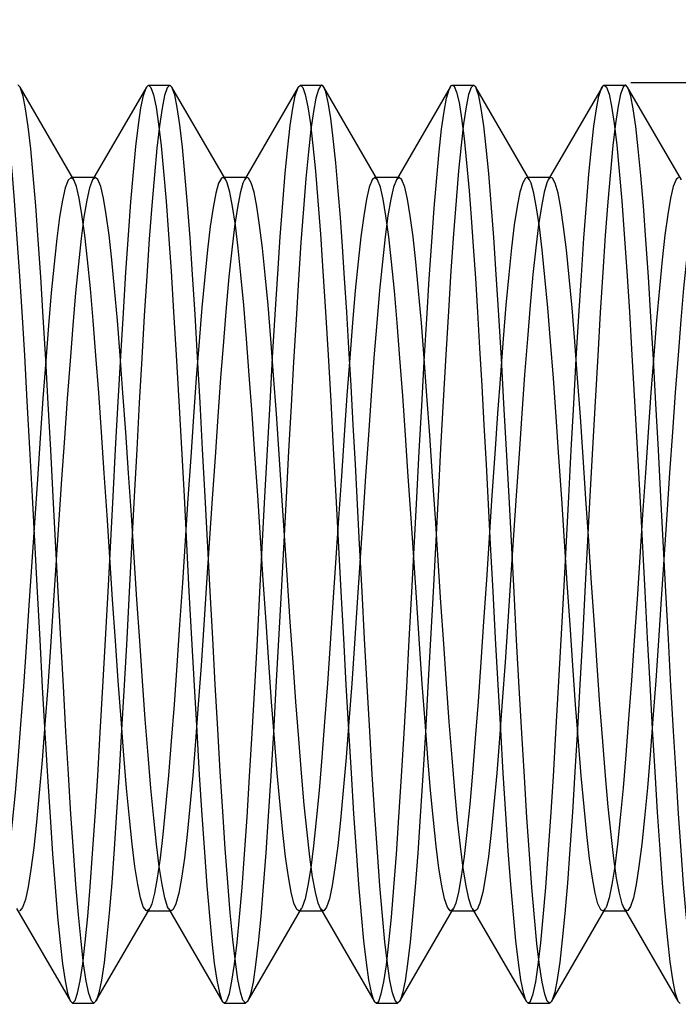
# Model space of a CAD drawing. Header units: inches. Extents: x 0 to 29.3, y 0 to 19.
# Tile 45 of 67: x 16.659 to 16.794, y 6.498 to 6.701. Entities that reach past the tile are written whole.
import ezdxf

# ---------------------------------------------------------------- set-up
doc = ezdxf.new("R2010")
doc.units = ezdxf.units.IN
doc.header["$LTSCALE"] = 1.612069
doc.header["$MEASUREMENT"] = 0
doc.linetypes.add('HIDDEN', pattern=[0.2, 0.1, -0.1])
doc.layers.get('0').update_dxf_attribs({"linetype": 'CONTINUOUS'})
for name, color, linetype in [('02___PRT_ALL_AXES', 7, 'CONTINUOUS'), ('DEFAULT_2', 8, 'HIDDEN'), ('DIMENSIONS', 7, 'CONTINUOUS')]:
    doc.layers.add(name, color=color, linetype=linetype)
doc.styles.get("Standard").update_dxf_attribs({"font": 'arial.ttf'})
doc.dimstyles.new('DIMSTYLE_1', dxfattribs={"dimtxt": 0.12931, "dimasz": 0.172414, "dimexe": 0.09, "dimexo": 0.07, "dimgap": 0.0375, "dimtad": 0, "dimtih": 1, "dimtoh": 1, "dimzin": 4, "dimdsep": 46, "dimtxsty": 'Standard', "dimblk": '_FILLED', "dimblk1": '_FILLED', "dimblk2": '_FILLED', "dimcen": 0.09, "dimazin": 1, "dimtfac": 1, "dimtofl": 0, "dimtmove": 0, "dimatfit": 3, "dimldrblk": '_FILLED', "dimfxl": 0, "dimtolj": 1, "dimtzin": 4, "dimarcsym": 0})

# ---------------------------------------------------------------- blocks, each defined once
blk = doc.blocks.new('_FILLED')
at = {"color": 0, "linetype": 'ByBlock'}
blk.add_solid([(0, 0), (-1, 0.2), (-1, -0.2)], dxfattribs=at)
blk = doc.blocks.new('*D17')
at = {"layer": 'DIMENSIONS', "color": 2, "linetype": 'Continuous'}
for p, q in [((15.77894, 5.55313), (17.21637, 5.55313)), ((19.89594, 5.55313), (18.45852, 5.55313))]:
    blk.add_line(p, q, dxfattribs=at)
at = {"layer": 'DIMENSIONS', "color": 2, "linetype": 'Continuous', "xscale": 0.1724137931, "yscale": 0.1724137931, "zscale": 0.1724137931, "rotation": 180}
blk.add_blockref('_FILLED', (15.77894, 5.55313), dxfattribs=at)
at = {"layer": 'DIMENSIONS', "color": 2, "linetype": 'Continuous', "xscale": 0.1724137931, "yscale": 0.1724137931, "zscale": 0.1724137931}
blk.add_blockref('_FILLED', (19.89594, 5.55313), dxfattribs=at)
at = {"layer": 'DIMENSIONS', "color": 2, "linetype": 'Continuous', "insert": (17.83744, 5.61778), "char_height": 0.1293103, "width": 1.1128381, "attachment_point": 2, "line_spacing_factor": 0.9}
blk.add_mtext('4.12 USABLE\\PDEPTH', dxfattribs=at)

msp = doc.modelspace()

# ---------------------------------------------------------------- linework, layer by layer
at = {"layer": '02___PRT_ALL_AXES', "color": 8, "linetype": 'HIDDEN'}
for p, q in [((16.68533, 6.68773), (16.68969, 6.68773)), ((16.71663, 6.68773), (16.72099, 6.68773)), ((16.74793, 6.68773), (16.75229, 6.68773)), ((16.77923, 6.68773), (16.78359, 6.68773)), ((16.66968, 6.49873), (16.67404, 6.49873)), ((16.70098, 6.49873), (16.70534, 6.49873)), ((16.73228, 6.49873), (16.73664, 6.49873)), ((16.76358, 6.49873), (16.76794, 6.49873))]:
    msp.add_line(p, q, dxfattribs=at)
at = {"layer": 'DEFAULT_2', "color": 8, "linetype": 'HIDDEN'}
for p, q in [((16.94594, 6.68823), (16.50594, 6.68823)), ((16.66993, 6.66825), (16.65885, 6.68734)), ((16.68488, 6.68734), (16.6738, 6.66825)), ((16.68488, 6.68734), (16.68533, 6.68773)), ((16.69015, 6.68734), (16.68969, 6.68773)), ((16.70123, 6.66825), (16.69015, 6.68734)), ((16.71618, 6.68734), (16.7051, 6.66825)), ((16.71618, 6.68734), (16.71663, 6.68773)), ((16.73253, 6.66825), (16.72145, 6.68734)), ((16.74748, 6.68734), (16.7364, 6.66825)), ((16.75275, 6.68734), (16.75229, 6.68773)), ((16.76383, 6.66825), (16.75275, 6.68734)), ((16.77878, 6.68734), (16.7677, 6.66825)), ((16.79513, 6.66825), (16.78405, 6.68734)), ((16.66993, 6.66825), (16.66936, 6.66873)), ((16.67436, 6.66873), (16.66936, 6.66873)), ((16.67436, 6.66873), (16.6738, 6.66825)), ((16.70566, 6.66873), (16.70066, 6.66873)), ((16.73253, 6.66825), (16.73196, 6.66873)), ((16.73696, 6.66873), (16.73196, 6.66873)), ((16.73696, 6.66873), (16.7364, 6.66825)), ((16.76826, 6.66873), (16.76326, 6.66873)), ((16.72882, 6.59323), (16.72795, 6.60965)), ((16.75489, 6.60965), (16.75576, 6.59323)), ((16.65815, 6.51822), (16.66923, 6.49913)), ((16.6745, 6.49913), (16.68558, 6.51822)), ((16.68501, 6.51773), (16.69001, 6.51773)), ((16.68945, 6.51822), (16.70053, 6.49913)), ((16.7058, 6.49913), (16.71688, 6.51822)), ((16.71631, 6.51773), (16.72131, 6.51773)), ((16.72075, 6.51822), (16.73183, 6.49913)), ((16.7371, 6.49913), (16.74818, 6.51822)), ((16.74761, 6.51773), (16.75261, 6.51773)), ((16.75205, 6.51822), (16.76313, 6.49913)), ((16.7684, 6.49913), (16.77948, 6.51822)), ((16.77891, 6.51773), (16.78391, 6.51773)), ((16.78335, 6.51822), (16.79443, 6.49913)), ((16.66923, 6.49913), (16.66968, 6.49873)), ((16.6745, 6.49913), (16.67404, 6.49873)), ((16.70053, 6.49913), (16.70098, 6.49873)), ((16.7058, 6.49913), (16.70534, 6.49873)), ((16.73183, 6.49913), (16.73228, 6.49873)), ((16.7371, 6.49913), (16.73664, 6.49873)), ((16.76313, 6.49913), (16.76358, 6.49873))]:
    msp.add_line(p, q, dxfattribs=at)
for points in [[(16.65403, 6.68773), (16.65452, 6.68728), (16.65504, 6.6858), (16.65557, 6.6833), (16.65609, 6.67982), (16.65661, 6.67541), (16.65713, 6.67011), (16.65764, 6.66398), (16.65816, 6.65709), (16.65868, 6.64945), (16.65921, 6.64107), (16.65975, 6.63209), (16.66028, 6.62265), (16.66081, 6.61291), (16.66134, 6.60308)], [(16.65885, 6.68734), (16.65846, 6.68773), (16.65839, 6.68773)], [(16.6657, 6.60301), (16.66519, 6.61267), (16.66467, 6.62212), (16.66416, 6.63126), (16.66364, 6.64001), (16.66312, 6.64826), (16.66261, 6.65589), (16.66209, 6.66287), (16.66157, 6.66915), (16.66105, 6.67462), (16.66053, 6.67921), (16.66, 6.68285), (16.65949, 6.68547), (16.65897, 6.6871), (16.65885, 6.68734)], [(16.67699, 6.5834), (16.67803, 6.60304), (16.67855, 6.61283), (16.67908, 6.62252), (16.67961, 6.63192), (16.68014, 6.64087), (16.68067, 6.64922), (16.68119, 6.65684), (16.6817, 6.66372), (16.68222, 6.66984), (16.68273, 6.67514), (16.68325, 6.67958), (16.68377, 6.6831), (16.68429, 6.68565), (16.68481, 6.68721), (16.68488, 6.68734)], [(16.68969, 6.68773), (16.68916, 6.6872), (16.68864, 6.68563), (16.68811, 6.68302), (16.68758, 6.67938), (16.68705, 6.67476), (16.68653, 6.66927), (16.686, 6.66298), (16.68549, 6.65602), (16.68498, 6.64843), (16.68446, 6.64024), (16.68395, 6.63152), (16.68343, 6.62231), (16.68291, 6.61276), (16.68239, 6.60304)], [(16.68533, 6.68773), (16.68584, 6.68725), (16.68636, 6.68574), (16.68688, 6.6832), (16.6874, 6.67969), (16.68792, 6.67526), (16.68844, 6.66998), (16.68895, 6.66389), (16.68947, 6.65703), (16.68999, 6.64943), (16.69051, 6.64107), (16.69105, 6.63212), (16.69158, 6.62268), (16.69211, 6.61295), (16.69264, 6.6031), (16.69367, 6.58347)], [(16.69804, 6.58346), (16.697, 6.60306), (16.69648, 6.61282), (16.69595, 6.62243), (16.69543, 6.63172), (16.69491, 6.64051), (16.69439, 6.64873), (16.69388, 6.6563), (16.69337, 6.66321), (16.69284, 6.66949), (16.69231, 6.67496), (16.69178, 6.67956), (16.69125, 6.68317), (16.69072, 6.68574), (16.69015, 6.68734)], [(16.70829, 6.58336), (16.70932, 6.60297), (16.70984, 6.61269), (16.71037, 6.6223), (16.71089, 6.63164), (16.71142, 6.64055), (16.71195, 6.6489), (16.71247, 6.65654), (16.71298, 6.66346), (16.7135, 6.66964), (16.71402, 6.67499), (16.71453, 6.67945), (16.71505, 6.68299), (16.71557, 6.68557), (16.71608, 6.68716), (16.71618, 6.68734)], [(16.72099, 6.68773), (16.72082, 6.68768), (16.72032, 6.68686), (16.71981, 6.68507), (16.7193, 6.68233), (16.71879, 6.67862), (16.71828, 6.674), (16.71776, 6.66853), (16.71725, 6.66227), (16.71674, 6.65532), (16.71623, 6.64772), (16.71572, 6.63949), (16.7152, 6.63076), (16.71469, 6.62171), (16.71419, 6.61239), (16.71368, 6.60286), (16.71265, 6.58338)], [(16.71663, 6.68773), (16.71712, 6.68729), (16.71764, 6.68581), (16.71817, 6.6833), (16.71869, 6.67978), (16.71922, 6.67532), (16.71973, 6.67003), (16.72025, 6.66393), (16.72076, 6.65707), (16.72128, 6.64947), (16.72181, 6.64111), (16.72234, 6.63215), (16.72288, 6.62271), (16.72341, 6.61296), (16.72394, 6.60311), (16.72497, 6.58351)], [(16.72145, 6.68734), (16.72133, 6.68752), (16.72099, 6.68773)], [(16.72444, 6.66596), (16.72393, 6.67178), (16.72341, 6.6768), (16.72289, 6.68096), (16.72237, 6.68416), (16.72185, 6.68635), (16.72145, 6.68734)], [(16.73959, 6.58336), (16.74061, 6.60281), (16.74112, 6.61235), (16.74163, 6.62174), (16.74215, 6.63086), (16.74267, 6.63964), (16.74318, 6.6479), (16.74369, 6.6555), (16.7442, 6.66243), (16.74471, 6.66866), (16.74522, 6.67409), (16.74573, 6.67867), (16.74624, 6.68235), (16.74675, 6.68509), (16.74726, 6.68687), (16.74748, 6.68734)], [(16.75229, 6.68773), (16.75181, 6.6873), (16.75129, 6.68582), (16.75077, 6.68332), (16.75024, 6.67982), (16.74972, 6.67538), (16.7492, 6.6701), (16.74869, 6.66402), (16.74817, 6.65716), (16.74765, 6.64955), (16.74712, 6.64118), (16.74659, 6.63221), (16.74605, 6.62276), (16.74552, 6.613), (16.74499, 6.60313)], [(16.74748, 6.68734), (16.74777, 6.68768), (16.74793, 6.68773)], [(16.74793, 6.68773), (16.74828, 6.68751), (16.74879, 6.68634), (16.74931, 6.68415), (16.74983, 6.68095), (16.75035, 6.67679), (16.75087, 6.67178), (16.75138, 6.66596)], [(16.75961, 6.60297), (16.75909, 6.61266), (16.75857, 6.62222), (16.75804, 6.6315), (16.75752, 6.64039), (16.75699, 6.64875), (16.75647, 6.6564), (16.75595, 6.66335), (16.75544, 6.66955), (16.75492, 6.67492), (16.7544, 6.6794), (16.75389, 6.68295), (16.75337, 6.68555), (16.75285, 6.68715), (16.75275, 6.68734)], [(16.77089, 6.58336), (16.77192, 6.60296), (16.77244, 6.61262), (16.77296, 6.62214), (16.77348, 6.63138), (16.774, 6.64025), (16.77453, 6.64859), (16.77504, 6.65624), (16.77556, 6.66319), (16.77608, 6.66941), (16.7766, 6.67482), (16.77712, 6.67932), (16.77763, 6.6829), (16.77815, 6.6855), (16.77866, 6.68712), (16.77878, 6.68734)], [(16.78359, 6.68773), (16.78314, 6.68733), (16.78261, 6.6859), (16.78208, 6.6834), (16.78155, 6.67987), (16.78101, 6.67534), (16.78049, 6.66993), (16.77996, 6.66371), (16.77945, 6.65682), (16.77893, 6.64925), (16.7784, 6.64093), (16.77788, 6.63201), (16.77734, 6.62262), (16.77681, 6.61291), (16.77629, 6.60309)], [(16.77878, 6.68734), (16.77918, 6.68773), (16.77923, 6.68773)], [(16.77923, 6.68773), (16.7797, 6.68733), (16.78022, 6.68588), (16.78075, 6.6834), (16.78128, 6.67988), (16.78181, 6.67539), (16.78233, 6.67006), (16.78285, 6.66392), (16.78337, 6.65704), (16.78388, 6.64945), (16.78441, 6.64109), (16.78495, 6.63213), (16.78548, 6.6227), (16.78601, 6.61295), (16.78654, 6.6031), (16.78757, 6.58351)], [(16.78405, 6.68734), (16.78365, 6.68773), (16.78359, 6.68773)], [(16.7909, 6.60301), (16.79039, 6.61269), (16.78987, 6.62215), (16.78935, 6.63131), (16.78884, 6.64004), (16.78832, 6.64827), (16.78781, 6.6559), (16.78729, 6.66288), (16.78677, 6.66916), (16.78625, 6.67464), (16.78572, 6.67924), (16.7852, 6.68287), (16.78468, 6.68549), (16.78417, 6.68711), (16.78405, 6.68734)], [(16.66936, 6.66873), (16.66875, 6.66816), (16.66817, 6.66659), (16.6676, 6.66404), (16.66702, 6.66055), (16.66645, 6.65617), (16.66587, 6.65095), (16.6653, 6.64496), (16.66472, 6.63829), (16.66415, 6.63101), (16.66357, 6.62324), (16.663, 6.61506), (16.66243, 6.6066), (16.6607, 6.5806)], [(16.68294, 6.58185), (16.68179, 6.59923), (16.68122, 6.60785), (16.68064, 6.61628), (16.68007, 6.6244), (16.67949, 6.63211), (16.67892, 6.6393), (16.67834, 6.64588), (16.67777, 6.65176), (16.6772, 6.65686), (16.67662, 6.66112), (16.67605, 6.66447), (16.67547, 6.66688), (16.6749, 6.6683), (16.67436, 6.66873)], [(16.70066, 6.66873), (16.70036, 6.66859), (16.69978, 6.66755), (16.69921, 6.66553), (16.69863, 6.66254), (16.69806, 6.65863), (16.69748, 6.65386), (16.69691, 6.64827), (16.69633, 6.64196), (16.69576, 6.635), (16.69518, 6.62748), (16.69461, 6.61951), (16.69403, 6.61118), (16.69346, 6.60262), (16.69231, 6.58524)], [(16.70123, 6.66825), (16.70093, 6.66863), (16.70066, 6.66873)], [(16.70566, 6.66873), (16.70536, 6.66859), (16.7051, 6.66825)], [(16.71283, 6.60323), (16.71225, 6.61177), (16.71168, 6.62008), (16.7111, 6.62802), (16.71053, 6.6355), (16.70995, 6.64242), (16.70938, 6.64869), (16.7088, 6.65422), (16.70823, 6.65894), (16.70766, 6.66278), (16.70708, 6.6657), (16.70651, 6.66766), (16.70593, 6.66863), (16.70566, 6.66873)], [(16.73196, 6.66873), (16.73139, 6.66824), (16.73082, 6.66674), (16.73024, 6.66427), (16.72967, 6.66085), (16.72909, 6.65653), (16.72852, 6.65137), (16.72794, 6.64544), (16.72737, 6.63882), (16.72679, 6.63159), (16.72622, 6.62385), (16.72564, 6.6157), (16.72507, 6.60725), (16.72449, 6.59862)], [(16.74041, 6.65134), (16.73984, 6.6565), (16.73926, 6.66083), (16.73869, 6.66425), (16.73812, 6.66673), (16.73754, 6.66823), (16.73696, 6.66873)], [(16.76326, 6.66873), (16.763, 6.66863), (16.76243, 6.66767), (16.76185, 6.66572), (16.76128, 6.6628), (16.7607, 6.65896), (16.76013, 6.65425), (16.75955, 6.64873), (16.75898, 6.64246), (16.7584, 6.63555), (16.75783, 6.62807), (16.75725, 6.62013), (16.75668, 6.61183), (16.7561, 6.60328), (16.75495, 6.5859)], [(16.76383, 6.66825), (16.76357, 6.66859), (16.76326, 6.66873)], [(16.76826, 6.66873), (16.768, 6.66863), (16.7677, 6.66825)], [(16.78335, 6.51822), (16.78294, 6.51917), (16.78237, 6.52134), (16.78179, 6.52447), (16.78122, 6.52852), (16.78064, 6.53343), (16.78007, 6.53913), (16.77949, 6.54555), (16.77892, 6.5526), (16.77834, 6.5602), (16.77777, 6.56823), (16.7772, 6.5766), (16.77662, 6.58519), (16.77605, 6.59388), (16.77547, 6.60257), (16.7749, 6.61113), (16.77432, 6.61946), (16.77375, 6.62743), (16.77317, 6.63495), (16.7726, 6.64192), (16.77202, 6.64824), (16.77145, 6.65383), (16.77087, 6.65861), (16.7703, 6.66252), (16.76972, 6.66551), (16.76915, 6.66754), (16.76857, 6.66859), (16.76826, 6.66873)], [(16.79456, 6.66873), (16.79403, 6.66831), (16.79346, 6.66689), (16.79289, 6.66449), (16.79231, 6.66114), (16.79174, 6.65689), (16.79116, 6.65179), (16.79059, 6.64592), (16.79001, 6.63934), (16.78944, 6.63216), (16.78886, 6.62445), (16.78829, 6.61633), (16.78771, 6.6079), (16.78714, 6.59928)], [(16.6738, 6.66825), (16.67317, 6.66659), (16.6726, 6.66404), (16.67202, 6.66055), (16.67145, 6.65617), (16.67087, 6.65095), (16.6703, 6.64496), (16.66972, 6.63829), (16.66915, 6.63101), (16.66857, 6.62324), (16.668, 6.61506), (16.66743, 6.6066), (16.6657, 6.5806)], [(16.67794, 6.58185), (16.67679, 6.59923), (16.67622, 6.60785), (16.67564, 6.61628), (16.67507, 6.6244), (16.67449, 6.63211), (16.67392, 6.6393), (16.67334, 6.64588), (16.67277, 6.65176), (16.6722, 6.65686), (16.67162, 6.66112), (16.67105, 6.66447), (16.67047, 6.66688), (16.66993, 6.66825)], [(16.7051, 6.66825), (16.70478, 6.66755), (16.70421, 6.66553), (16.70363, 6.66254), (16.70306, 6.65863), (16.70248, 6.65386), (16.70191, 6.64827), (16.70133, 6.64196), (16.70076, 6.635), (16.70018, 6.62748), (16.69961, 6.61951), (16.69903, 6.61118), (16.69846, 6.60262), (16.69731, 6.58524)], [(16.70783, 6.60323), (16.70725, 6.61177), (16.70668, 6.62008), (16.7061, 6.62802), (16.70553, 6.6355), (16.70495, 6.64242), (16.70438, 6.64869), (16.7038, 6.65422), (16.70323, 6.65894), (16.70266, 6.66278), (16.70208, 6.6657), (16.70151, 6.66766), (16.70123, 6.66825)], [(16.7364, 6.66825), (16.73582, 6.66674), (16.73524, 6.66427), (16.73467, 6.66085), (16.73409, 6.65653), (16.73352, 6.65137), (16.73294, 6.64544), (16.73237, 6.63882), (16.73179, 6.63159), (16.73122, 6.62385), (16.73064, 6.6157), (16.73007, 6.60725), (16.72949, 6.59862)], [(16.73541, 6.65134), (16.73484, 6.6565), (16.73426, 6.66083), (16.73369, 6.66425), (16.73312, 6.66673), (16.73253, 6.66825)], [(16.7677, 6.66825), (16.76743, 6.66767), (16.76685, 6.66572), (16.76628, 6.6628), (16.7657, 6.65896), (16.76513, 6.65425), (16.76455, 6.64873), (16.76398, 6.64246), (16.7634, 6.63555), (16.76283, 6.62807), (16.76225, 6.62013), (16.76168, 6.61183), (16.7611, 6.60328), (16.75995, 6.5859)], [(16.77891, 6.51773), (16.77852, 6.51797), (16.77794, 6.51917), (16.77737, 6.52134), (16.77679, 6.52447), (16.77622, 6.52852), (16.77564, 6.53343), (16.77507, 6.53913), (16.77449, 6.54555), (16.77392, 6.5526), (16.77334, 6.5602), (16.77277, 6.56823), (16.7722, 6.5766), (16.77162, 6.58519), (16.77105, 6.59388), (16.77047, 6.60257), (16.7699, 6.61113), (16.76932, 6.61946), (16.76875, 6.62743), (16.76817, 6.63495), (16.7676, 6.64192), (16.76702, 6.64824), (16.76645, 6.65383), (16.76587, 6.65861), (16.7653, 6.66252), (16.76472, 6.66551), (16.76415, 6.66754), (16.76383, 6.66825)], [(16.799, 6.66825), (16.79846, 6.66689), (16.79789, 6.66449), (16.79731, 6.66114), (16.79674, 6.65689), (16.79616, 6.65179), (16.79559, 6.64592), (16.79501, 6.63934), (16.79444, 6.63216), (16.79386, 6.62445), (16.79329, 6.61633), (16.79271, 6.6079), (16.79214, 6.59928)], [(16.72795, 6.60965), (16.72751, 6.61782), (16.72706, 6.62584), (16.72662, 6.63361), (16.72618, 6.64104), (16.72574, 6.64803), (16.7253, 6.65454), (16.72487, 6.66053), (16.72444, 6.66596)], [(16.75138, 6.66596), (16.75181, 6.66053), (16.75224, 6.65454), (16.75268, 6.64803), (16.75312, 6.64104), (16.75356, 6.63361), (16.754, 6.62584), (16.75445, 6.61782), (16.75489, 6.60965)], [(16.74059, 6.5812), (16.73944, 6.59857), (16.73886, 6.6072), (16.73829, 6.61565), (16.73771, 6.6238), (16.73714, 6.63154), (16.73656, 6.63878), (16.73599, 6.64541), (16.73541, 6.65134)], [(16.74559, 6.5812), (16.74444, 6.59857), (16.74386, 6.6072), (16.74329, 6.61565), (16.74271, 6.6238), (16.74214, 6.63154), (16.74156, 6.63878), (16.74099, 6.64541), (16.74041, 6.65134)], [(16.66134, 6.60308), (16.66238, 6.58337), (16.66291, 6.57353), (16.66344, 6.56379), (16.66397, 6.55437), (16.6645, 6.54541), (16.66503, 6.53706), (16.66555, 6.52946), (16.66606, 6.5226), (16.66658, 6.51651), (16.66709, 6.51123), (16.66761, 6.5068), (16.66813, 6.5033), (16.66865, 6.50076), (16.66917, 6.49923), (16.66923, 6.49913)], [(16.67404, 6.49873), (16.67355, 6.49919), (16.67303, 6.50069), (16.6725, 6.50325), (16.67196, 6.50685), (16.67143, 6.51143), (16.6709, 6.5169), (16.67038, 6.52316), (16.66987, 6.53007), (16.66935, 6.53763), (16.66883, 6.54587), (16.66831, 6.55468), (16.66779, 6.56399), (16.66726, 6.57363), (16.66674, 6.5834), (16.6657, 6.60301)], [(16.68239, 6.60304), (16.68135, 6.58344), (16.68083, 6.57372), (16.68031, 6.56419), (16.67979, 6.55498), (16.67928, 6.54627), (16.67876, 6.53808), (16.67825, 6.53048), (16.67774, 6.52351), (16.67721, 6.51722), (16.67669, 6.51173), (16.67616, 6.50712), (16.67563, 6.50348), (16.6751, 6.50087), (16.67458, 6.49929), (16.6745, 6.49913)], [(16.71631, 6.51773), (16.71587, 6.51803), (16.7153, 6.5193), (16.71472, 6.52155), (16.71415, 6.52475), (16.71357, 6.52886), (16.713, 6.53383), (16.71243, 6.53959), (16.71185, 6.54606), (16.71128, 6.55316), (16.7107, 6.5608), (16.71013, 6.56886), (16.70955, 6.57725), (16.70898, 6.58585), (16.70783, 6.60323)], [(16.72075, 6.51822), (16.7203, 6.5193), (16.71972, 6.52155), (16.71915, 6.52475), (16.71857, 6.52886), (16.718, 6.53383), (16.71743, 6.53959), (16.71685, 6.54606), (16.71628, 6.55316), (16.7157, 6.5608), (16.71513, 6.56886), (16.71455, 6.57725), (16.71398, 6.58585), (16.71283, 6.60323)], [(16.74499, 6.60313), (16.74395, 6.58343), (16.74343, 6.57364), (16.7429, 6.56394), (16.74237, 6.55454), (16.74184, 6.54558), (16.74131, 6.53721), (16.74079, 6.52958), (16.74027, 6.52268), (16.73975, 6.51656), (16.73924, 6.51125), (16.73872, 6.50681), (16.7382, 6.50329), (16.73767, 6.50075), (16.73715, 6.49923), (16.7371, 6.49913)], [(16.76794, 6.49873), (16.76749, 6.49913), (16.76696, 6.50057), (16.76643, 6.50305), (16.7659, 6.50656), (16.76537, 6.51104), (16.76485, 6.51637), (16.76433, 6.52251), (16.76382, 6.52938), (16.7633, 6.53697), (16.76277, 6.54533), (16.76223, 6.5543), (16.7617, 6.56374), (16.76117, 6.57349), (16.76064, 6.58335), (16.75961, 6.60297)], [(16.77629, 6.60309), (16.77525, 6.58347), (16.77474, 6.57381), (16.77422, 6.56435), (16.77371, 6.55519), (16.77318, 6.54637), (16.77266, 6.53806), (16.77215, 6.5304), (16.77163, 6.52343), (16.77111, 6.51717), (16.77059, 6.51174), (16.77007, 6.50719), (16.76955, 6.50359), (16.76903, 6.50098), (16.76852, 6.49936), (16.7684, 6.49913)], [(16.79924, 6.49873), (16.79875, 6.49921), (16.79822, 6.50072), (16.79769, 6.5033), (16.79716, 6.50691), (16.79663, 6.5115), (16.7961, 6.51697), (16.79557, 6.52325), (16.79506, 6.53016), (16.79455, 6.53773), (16.79403, 6.54595), (16.79351, 6.55474), (16.79298, 6.56403), (16.79246, 6.57365), (16.79194, 6.58341), (16.7909, 6.60301)], [(16.72449, 6.59862), (16.72334, 6.58125), (16.72277, 6.57275), (16.7222, 6.56452), (16.72162, 6.55668), (16.72105, 6.54931), (16.72047, 6.54254), (16.7199, 6.53643), (16.71932, 6.53109), (16.71875, 6.52656), (16.71817, 6.52293), (16.7176, 6.52023), (16.71702, 6.5185), (16.71688, 6.51822)], [(16.72949, 6.59862), (16.72834, 6.58125), (16.72777, 6.57275), (16.7272, 6.56452), (16.72662, 6.55668), (16.72605, 6.54931), (16.72547, 6.54254), (16.7249, 6.53643), (16.72432, 6.53109), (16.72375, 6.52656), (16.72317, 6.52293), (16.7226, 6.52023), (16.72202, 6.5185), (16.72145, 6.51776), (16.72131, 6.51773)], [(16.78714, 6.59928), (16.78599, 6.58191), (16.78541, 6.57339), (16.78484, 6.56514), (16.78426, 6.55726), (16.78369, 6.54985), (16.78312, 6.54303), (16.78254, 6.53687), (16.78197, 6.53146), (16.78139, 6.52688), (16.78082, 6.52317), (16.78024, 6.5204), (16.77967, 6.5186), (16.77948, 6.51822)], [(16.79214, 6.59928), (16.79099, 6.58191), (16.79041, 6.57339), (16.78984, 6.56514), (16.78926, 6.55726), (16.78869, 6.54985), (16.78812, 6.54303), (16.78754, 6.53687), (16.78697, 6.53146), (16.78639, 6.52688), (16.78582, 6.52317), (16.78524, 6.5204), (16.78467, 6.5186), (16.78409, 6.51778), (16.78391, 6.51773)], [(16.73664, 6.49873), (16.73612, 6.49926), (16.7356, 6.50082), (16.73507, 6.50339), (16.73456, 6.50691), (16.73404, 6.51137), (16.73352, 6.5167), (16.733, 6.52286), (16.73249, 6.52978), (16.73197, 6.53742), (16.73144, 6.54578), (16.73091, 6.55472), (16.73038, 6.56408), (16.72986, 6.57372), (16.72933, 6.58347), (16.72882, 6.59323)], [(16.75576, 6.59323), (16.75627, 6.58351), (16.75679, 6.57383), (16.75731, 6.56426), (16.75783, 6.55498), (16.75836, 6.54608), (16.75889, 6.53774), (16.7594, 6.53009), (16.75992, 6.52315), (16.76044, 6.51695), (16.76096, 6.51157), (16.76147, 6.50709), (16.76199, 6.50354), (16.76251, 6.50094), (16.76302, 6.49933), (16.76313, 6.49913)], [(16.75495, 6.5859), (16.75438, 6.5773), (16.7538, 6.56891), (16.75323, 6.56084), (16.75266, 6.55321), (16.75208, 6.5461), (16.75151, 6.53963), (16.75093, 6.53386), (16.75036, 6.52889), (16.74978, 6.52477), (16.74921, 6.52156), (16.74863, 6.51931), (16.74818, 6.51822)], [(16.75995, 6.5859), (16.75938, 6.5773), (16.7588, 6.56891), (16.75823, 6.56084), (16.75766, 6.55321), (16.75708, 6.5461), (16.75651, 6.53963), (16.75593, 6.53386), (16.75536, 6.52889), (16.75478, 6.52477), (16.75421, 6.52156), (16.75363, 6.51931), (16.75306, 6.51803), (16.75261, 6.51773)], [(16.66968, 6.49873), (16.6702, 6.49925), (16.67072, 6.50079), (16.67124, 6.50334), (16.67176, 6.50685), (16.67228, 6.51128), (16.67279, 6.51657), (16.67331, 6.52267), (16.67382, 6.52954), (16.67434, 6.53715), (16.67487, 6.5455), (16.6754, 6.55445), (16.67593, 6.56387), (16.67647, 6.57358), (16.67699, 6.5834)], [(16.69231, 6.58524), (16.69174, 6.57665), (16.69116, 6.56828), (16.69059, 6.56025), (16.69001, 6.55265), (16.68944, 6.54559), (16.68886, 6.53916), (16.68829, 6.53346), (16.68771, 6.52855), (16.68714, 6.52449), (16.68656, 6.52136), (16.68599, 6.51918), (16.68558, 6.51822)], [(16.69731, 6.58524), (16.69674, 6.57665), (16.69616, 6.56828), (16.69559, 6.56025), (16.69501, 6.55265), (16.69444, 6.54559), (16.69386, 6.53916), (16.69329, 6.53346), (16.69271, 6.52855), (16.69214, 6.52449), (16.69156, 6.52136), (16.69099, 6.51918), (16.69041, 6.51798), (16.69001, 6.51773)], [(16.69367, 6.58347), (16.69419, 6.57372), (16.69472, 6.56407), (16.69525, 6.5547), (16.69578, 6.54577), (16.69631, 6.53741), (16.69683, 6.52978), (16.69734, 6.52288), (16.69786, 6.51673), (16.69837, 6.5114), (16.69889, 6.50696), (16.69941, 6.50343), (16.69993, 6.50086), (16.70045, 6.49929), (16.70053, 6.49913)], [(16.70534, 6.49873), (16.70529, 6.49874), (16.70477, 6.49935), (16.70426, 6.50097), (16.70374, 6.50359), (16.70322, 6.50723), (16.70269, 6.51183), (16.70217, 6.5173), (16.70165, 6.52359), (16.70113, 6.53057), (16.70062, 6.5382), (16.7001, 6.54642), (16.69959, 6.55516), (16.69907, 6.56431), (16.69855, 6.57378), (16.69804, 6.58346)], [(16.70098, 6.49873), (16.70148, 6.4992), (16.702, 6.5007), (16.70252, 6.50322), (16.70305, 6.50673), (16.70357, 6.51118), (16.70408, 6.51646), (16.7046, 6.52255), (16.70511, 6.52941), (16.70563, 6.53701), (16.70616, 6.54537), (16.7067, 6.55433), (16.70723, 6.56377), (16.70776, 6.57351), (16.70829, 6.58336)], [(16.71265, 6.58338), (16.71212, 6.57356), (16.71159, 6.56386), (16.71106, 6.55446), (16.71053, 6.54555), (16.71001, 6.53723), (16.70949, 6.52966), (16.70898, 6.52277), (16.70845, 6.51655), (16.70792, 6.51113), (16.70739, 6.50661), (16.70686, 6.50307), (16.70633, 6.50058), (16.7058, 6.49913)], [(16.72497, 6.58351), (16.72549, 6.57382), (16.72601, 6.56425), (16.72654, 6.55496), (16.72706, 6.54606), (16.72759, 6.53772), (16.72811, 6.53007), (16.72862, 6.52314), (16.72914, 6.51693), (16.72966, 6.51156), (16.73017, 6.50708), (16.73069, 6.50353), (16.73121, 6.50093), (16.73172, 6.49933), (16.73183, 6.49913)], [(16.73228, 6.49873), (16.73276, 6.49916), (16.73328, 6.50062), (16.73381, 6.50312), (16.73434, 6.50664), (16.73486, 6.51112), (16.73538, 6.51642), (16.7359, 6.52254), (16.73641, 6.5294), (16.73693, 6.537), (16.73746, 6.54536), (16.73799, 6.55432), (16.73853, 6.56376), (16.73906, 6.57351), (16.73959, 6.58336)], [(16.76358, 6.49873), (16.76406, 6.49916), (16.76458, 6.50062), (16.76511, 6.50312), (16.76564, 6.50664), (16.76616, 6.51111), (16.76668, 6.51642), (16.7672, 6.52254), (16.76771, 6.5294), (16.76823, 6.537), (16.76876, 6.54536), (16.76929, 6.55432), (16.76983, 6.56376), (16.77036, 6.57351), (16.77089, 6.58336)], [(16.78757, 6.58351), (16.78809, 6.57385), (16.7886, 6.56438), (16.78912, 6.55519), (16.78965, 6.54634), (16.79017, 6.53802), (16.79068, 6.53037), (16.7912, 6.52341), (16.79172, 6.51716), (16.79224, 6.51174), (16.79276, 6.5072), (16.79328, 6.50361), (16.79379, 6.501), (16.79431, 6.49937), (16.79443, 6.49913)], [(16.68501, 6.51773), (16.68484, 6.51778), (16.68426, 6.51859), (16.68369, 6.52039), (16.68312, 6.52315), (16.68254, 6.52685), (16.68197, 6.53143), (16.68139, 6.53684), (16.68082, 6.54299), (16.68024, 6.54981), (16.67967, 6.55721), (16.67909, 6.56509), (16.67852, 6.57334), (16.67794, 6.58185)], [(16.68945, 6.51822), (16.68926, 6.51859), (16.68869, 6.52039), (16.68812, 6.52315), (16.68754, 6.52685), (16.68697, 6.53143), (16.68639, 6.53684), (16.68582, 6.54299), (16.68524, 6.54981), (16.68467, 6.55721), (16.68409, 6.56509), (16.68352, 6.57334), (16.68294, 6.58185)], [(16.74761, 6.51773), (16.74748, 6.51776), (16.74691, 6.51849), (16.74633, 6.52022), (16.74576, 6.52291), (16.74518, 6.52654), (16.74461, 6.53106), (16.74403, 6.5364), (16.74346, 6.5425), (16.74289, 6.54927), (16.74231, 6.55663), (16.74174, 6.56447), (16.74116, 6.5727), (16.74059, 6.5812)], [(16.75205, 6.51822), (16.75191, 6.51849), (16.75133, 6.52022), (16.75076, 6.52291), (16.75018, 6.52654), (16.74961, 6.53106), (16.74903, 6.5364), (16.74846, 6.5425), (16.74789, 6.54927), (16.74731, 6.55663), (16.74674, 6.56447), (16.74616, 6.5727), (16.74559, 6.5812)], [(16.6607, 6.5806), (16.66013, 6.57211), (16.65955, 6.56391), (16.65898, 6.5561), (16.6584, 6.54878), (16.65783, 6.54205), (16.65725, 6.536), (16.65668, 6.53071), (16.6561, 6.52626), (16.65553, 6.52269), (16.65495, 6.52006), (16.65438, 6.51841), (16.65428, 6.51822)], [(16.6657, 6.5806), (16.66513, 6.57211), (16.66455, 6.56391), (16.66398, 6.5561), (16.6634, 6.54878), (16.66283, 6.54205), (16.66225, 6.536), (16.66168, 6.53071), (16.6611, 6.52626), (16.66053, 6.52269), (16.65995, 6.52006), (16.65938, 6.51841), (16.6588, 6.51775), (16.65871, 6.51773)], [(16.68558, 6.51822), (16.68541, 6.51798), (16.68501, 6.51773)], [(16.69001, 6.51773), (16.68984, 6.51778), (16.68945, 6.51822)], [(16.71688, 6.51822), (16.71645, 6.51776), (16.71631, 6.51773)], [(16.72131, 6.51773), (16.72087, 6.51803), (16.72075, 6.51822)], [(16.74818, 6.51822), (16.74806, 6.51803), (16.74761, 6.51773)], [(16.75261, 6.51773), (16.75248, 6.51776), (16.75205, 6.51822)], [(16.77948, 6.51822), (16.77909, 6.51778), (16.77891, 6.51773)], [(16.78391, 6.51773), (16.78352, 6.51797), (16.78335, 6.51822)], [(16.7684, 6.49913), (16.768, 6.49874), (16.76794, 6.49873)], [(16.79443, 6.49913), (16.79482, 6.49874), (16.79488, 6.49873)]]:
    msp.add_lwpolyline(points, dxfattribs=at)

# ---------------------------------------------------------------- dimensions: what is measured, and where the dimension line sits
at = {"layer": 'DIMENSIONS', "color": 2, "linetype": 'Continuous'}
dim = msp.add_linear_dim(base=(15.77894, 5.55313), p1=(19.89594, 6.18545), p2=(15.77894, 8.03323), angle=180, text='<> USABLE\\PDEPTH', dimstyle='DIMSTYLE_1', dxfattribs=at)
dim.commit()
dim.dimension.update_dxf_attribs({"geometry": '*D17', "text_midpoint": (17.83744, 5.45614), "dimtype": 160})

doc.saveas('drawing.dxf')
